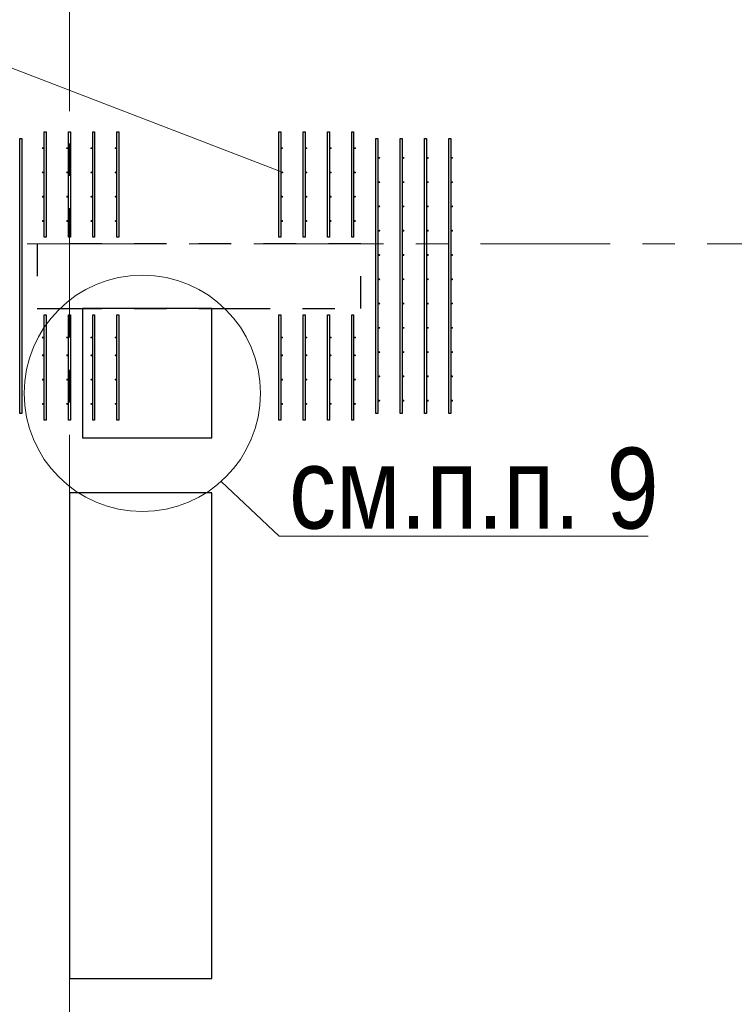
# Model space of a CAD drawing. Header units: metres. Extents: x -38 to 93, y -15 to 21.
# Tile 6 of 193: x 4.35 to 6.55, y 5.05 to 8.09. Entities that reach past the tile are written whole.
import ezdxf

# ---------------------------------------------------------------- set-up
doc = ezdxf.new("R2010")
doc.units = ezdxf.units.M
for name, pattern in [('______11', [0.5, 0.4, -0.05, 0, -0.05]), ('______2', [0.0405, 0.03, -0.0105]), ('______5', [1.1, 0.8, -0.1, 0.1, -0.1])]:
    doc.linetypes.add(name, pattern=pattern)
for name, color, linetype, lineweight in [('XR$2$Осевая линия (1)', 7, '______5', 13), ('XR$4$Арматурный каркас 01', 4, 'Continuous', 35), ('XR$4$Общий слой (1)_1', 7, 'Continuous', 13), ('XR$4$Перекрытие (1)', 7, 'Continuous', 35), ('XR$4$Текст_ общее_1', 7, 'Continuous', 13), ('XR$4$Фундамент (1)_1', 7, 'Continuous', 35)]:
    doc.layers.add(name, color=color, linetype=linetype, lineweight=lineweight)
doc.layers.add('XR$6$Стена_ бетон несущ.', color=7, linetype='Continuous', lineweight=70, true_color=0xb4b496)
doc.styles.add('ARIAL', font='arial.ttf')

msp = doc.modelspace()

# ---------------------------------------------------------------- hatches: boundary and pattern name
at = {"layer": 'XR$4$Арматурный каркас 01', "linetype": 'Continuous', "lineweight": 50, "transparency": 33554687}
for points in [[(4.421, 7.6952), (4.4208, 7.6964), (4.4201, 7.6974), (4.4191, 7.698), (4.418, 7.6982), (4.4169, 7.698), (4.4159, 7.6974), (4.4152, 7.6964), (4.415, 7.6952), (4.4152, 7.6941), (4.4159, 7.6931), (4.4169, 7.6925), (4.418, 7.6922), (4.4191, 7.6925), (4.4201, 7.6931), (4.4208, 7.6941)], [(4.496, 7.6952), (4.4958, 7.6964), (4.4951, 7.6974), (4.4941, 7.698), (4.493, 7.6982), (4.4919, 7.698), (4.4909, 7.6974), (4.4902, 7.6964), (4.49, 7.6952), (4.4902, 7.6941), (4.4909, 7.6931), (4.4919, 7.6925), (4.493, 7.6922), (4.4941, 7.6925), (4.4951, 7.6931), (4.4958, 7.6941)], [(4.571, 7.6952), (4.5708, 7.6964), (4.5701, 7.6974), (4.5691, 7.698), (4.568, 7.6982), (4.5669, 7.698), (4.5659, 7.6974), (4.5652, 7.6964), (4.565, 7.6952), (4.5652, 7.6941), (4.5659, 7.6931), (4.5669, 7.6925), (4.568, 7.6922), (4.5691, 7.6925), (4.5701, 7.6931), (4.5708, 7.6941)], [(4.646, 7.6952), (4.6458, 7.6964), (4.6451, 7.6974), (4.6441, 7.698), (4.643, 7.6982), (4.6419, 7.698), (4.6409, 7.6974), (4.6402, 7.6964), (4.64, 7.6952), (4.6402, 7.6941), (4.6409, 7.6931), (4.6419, 7.6925), (4.643, 7.6922), (4.6441, 7.6925), (4.6451, 7.6931), (4.6458, 7.6941)], [(5.16, 7.6952), (5.1598, 7.6964), (5.1591, 7.6974), (5.1581, 7.698), (5.157, 7.6982), (5.1559, 7.698), (5.1549, 7.6974), (5.1542, 7.6964), (5.154, 7.6952), (5.1542, 7.6941), (5.1549, 7.6931), (5.1559, 7.6925), (5.157, 7.6922), (5.1581, 7.6925), (5.1591, 7.6931), (5.1598, 7.6941)], [(5.235, 7.6952), (5.2348, 7.6964), (5.2341, 7.6974), (5.2331, 7.698), (5.232, 7.6982), (5.2309, 7.698), (5.2299, 7.6974), (5.2292, 7.6964), (5.229, 7.6952), (5.2292, 7.6941), (5.2299, 7.6931), (5.2309, 7.6925), (5.232, 7.6922), (5.2331, 7.6925), (5.2341, 7.6931), (5.2348, 7.6941)], [(5.31, 7.6952), (5.3098, 7.6964), (5.3091, 7.6974), (5.3081, 7.698), (5.307, 7.6982), (5.3059, 7.698), (5.3049, 7.6974), (5.3042, 7.6964), (5.304, 7.6952), (5.3042, 7.6941), (5.3049, 7.6931), (5.3059, 7.6925), (5.307, 7.6922), (5.3081, 7.6925), (5.3091, 7.6931), (5.3098, 7.6941)], [(5.385, 7.6952), (5.3848, 7.6964), (5.3841, 7.6974), (5.3831, 7.698), (5.382, 7.6982), (5.3809, 7.698), (5.3799, 7.6974), (5.3792, 7.6964), (5.379, 7.6952), (5.3792, 7.6941), (5.3799, 7.6931), (5.3809, 7.6925), (5.382, 7.6922), (5.3831, 7.6925), (5.3841, 7.6931), (5.3848, 7.6941)], [(5.46, 7.6652), (5.4598, 7.6664), (5.4591, 7.6674), (5.4581, 7.668), (5.457, 7.6682), (5.4559, 7.668), (5.4549, 7.6674), (5.4542, 7.6664), (5.454, 7.6652), (5.4542, 7.6641), (5.4549, 7.6631), (5.4559, 7.6625), (5.457, 7.6622), (5.4581, 7.6625), (5.4591, 7.6631), (5.4598, 7.6641)], [(5.535, 7.6652), (5.5348, 7.6664), (5.5341, 7.6674), (5.5331, 7.668), (5.532, 7.6682), (5.5309, 7.668), (5.5299, 7.6674), (5.5292, 7.6664), (5.529, 7.6652), (5.5292, 7.6641), (5.5299, 7.6631), (5.5309, 7.6625), (5.532, 7.6622), (5.5331, 7.6625), (5.5341, 7.6631), (5.5348, 7.6641)], [(5.61, 7.6652), (5.6098, 7.6664), (5.6091, 7.6674), (5.6081, 7.668), (5.607, 7.6682), (5.6059, 7.668), (5.6049, 7.6674), (5.6042, 7.6664), (5.604, 7.6652), (5.6042, 7.6641), (5.6049, 7.6631), (5.6059, 7.6625), (5.607, 7.6622), (5.6081, 7.6625), (5.6091, 7.6631), (5.6098, 7.6641)], [(5.685, 7.6652), (5.6848, 7.6664), (5.6841, 7.6674), (5.6831, 7.668), (5.682, 7.6682), (5.6809, 7.668), (5.6799, 7.6674), (5.6792, 7.6664), (5.679, 7.6652), (5.6792, 7.6641), (5.6799, 7.6631), (5.6809, 7.6625), (5.682, 7.6622), (5.6831, 7.6625), (5.6841, 7.6631), (5.6848, 7.6641)], [(4.421, 7.6202), (4.4208, 7.6214), (4.4201, 7.6224), (4.4191, 7.623), (4.418, 7.6232), (4.4169, 7.623), (4.4159, 7.6224), (4.4152, 7.6214), (4.415, 7.6202), (4.4152, 7.6191), (4.4159, 7.6181), (4.4169, 7.6175), (4.418, 7.6172), (4.4191, 7.6175), (4.4201, 7.6181), (4.4208, 7.6191)], [(4.496, 7.6202), (4.4958, 7.6214), (4.4951, 7.6224), (4.4941, 7.623), (4.493, 7.6232), (4.4919, 7.623), (4.4909, 7.6224), (4.4902, 7.6214), (4.49, 7.6202), (4.4902, 7.6191), (4.4909, 7.6181), (4.4919, 7.6175), (4.493, 7.6172), (4.4941, 7.6175), (4.4951, 7.6181), (4.4958, 7.6191)], [(4.571, 7.6202), (4.5708, 7.6214), (4.5701, 7.6224), (4.5691, 7.623), (4.568, 7.6232), (4.5669, 7.623), (4.5659, 7.6224), (4.5652, 7.6214), (4.565, 7.6202), (4.5652, 7.6191), (4.5659, 7.6181), (4.5669, 7.6175), (4.568, 7.6172), (4.5691, 7.6175), (4.5701, 7.6181), (4.5708, 7.6191)], [(4.646, 7.6202), (4.6458, 7.6214), (4.6451, 7.6224), (4.6441, 7.623), (4.643, 7.6232), (4.6419, 7.623), (4.6409, 7.6224), (4.6402, 7.6214), (4.64, 7.6202), (4.6402, 7.6191), (4.6409, 7.6181), (4.6419, 7.6175), (4.643, 7.6172), (4.6441, 7.6175), (4.6451, 7.6181), (4.6458, 7.6191)], [(5.16, 7.6202), (5.1598, 7.6214), (5.1591, 7.6224), (5.1581, 7.623), (5.157, 7.6232), (5.1559, 7.623), (5.1549, 7.6224), (5.1542, 7.6214), (5.154, 7.6202), (5.1542, 7.6191), (5.1549, 7.6181), (5.1559, 7.6175), (5.157, 7.6172), (5.1581, 7.6175), (5.1591, 7.6181), (5.1598, 7.6191)], [(5.235, 7.6202), (5.2348, 7.6214), (5.2341, 7.6224), (5.2331, 7.623), (5.232, 7.6232), (5.2309, 7.623), (5.2299, 7.6224), (5.2292, 7.6214), (5.229, 7.6202), (5.2292, 7.6191), (5.2299, 7.6181), (5.2309, 7.6175), (5.232, 7.6172), (5.2331, 7.6175), (5.2341, 7.6181), (5.2348, 7.6191)], [(5.31, 7.6202), (5.3098, 7.6214), (5.3091, 7.6224), (5.3081, 7.623), (5.307, 7.6232), (5.3059, 7.623), (5.3049, 7.6224), (5.3042, 7.6214), (5.304, 7.6202), (5.3042, 7.6191), (5.3049, 7.6181), (5.3059, 7.6175), (5.307, 7.6172), (5.3081, 7.6175), (5.3091, 7.6181), (5.3098, 7.6191)], [(5.385, 7.6202), (5.3848, 7.6214), (5.3841, 7.6224), (5.3831, 7.623), (5.382, 7.6232), (5.3809, 7.623), (5.3799, 7.6224), (5.3792, 7.6214), (5.379, 7.6202), (5.3792, 7.6191), (5.3799, 7.6181), (5.3809, 7.6175), (5.382, 7.6172), (5.3831, 7.6175), (5.3841, 7.6181), (5.3848, 7.6191)], [(5.46, 7.5902), (5.4598, 7.5914), (5.4591, 7.5924), (5.4581, 7.593), (5.457, 7.5932), (5.4559, 7.593), (5.4549, 7.5924), (5.4542, 7.5914), (5.454, 7.5902), (5.4542, 7.5891), (5.4549, 7.5881), (5.4559, 7.5875), (5.457, 7.5872), (5.4581, 7.5875), (5.4591, 7.5881), (5.4598, 7.5891)], [(5.535, 7.5902), (5.5348, 7.5914), (5.5341, 7.5924), (5.5331, 7.593), (5.532, 7.5932), (5.5309, 7.593), (5.5299, 7.5924), (5.5292, 7.5914), (5.529, 7.5902), (5.5292, 7.5891), (5.5299, 7.5881), (5.5309, 7.5875), (5.532, 7.5872), (5.5331, 7.5875), (5.5341, 7.5881), (5.5348, 7.5891)], [(5.61, 7.5902), (5.6098, 7.5914), (5.6091, 7.5924), (5.6081, 7.593), (5.607, 7.5932), (5.6059, 7.593), (5.6049, 7.5924), (5.6042, 7.5914), (5.604, 7.5902), (5.6042, 7.5891), (5.6049, 7.5881), (5.6059, 7.5875), (5.607, 7.5872), (5.6081, 7.5875), (5.6091, 7.5881), (5.6098, 7.5891)], [(5.685, 7.5902), (5.6848, 7.5914), (5.6841, 7.5924), (5.6831, 7.593), (5.682, 7.5932), (5.6809, 7.593), (5.6799, 7.5924), (5.6792, 7.5914), (5.679, 7.5902), (5.6792, 7.5891), (5.6799, 7.5881), (5.6809, 7.5875), (5.682, 7.5872), (5.6831, 7.5875), (5.6841, 7.5881), (5.6848, 7.5891)], [(4.421, 7.5452), (4.4208, 7.5464), (4.4201, 7.5474), (4.4191, 7.548), (4.418, 7.5482), (4.4169, 7.548), (4.4159, 7.5474), (4.4152, 7.5464), (4.415, 7.5452), (4.4152, 7.5441), (4.4159, 7.5431), (4.4169, 7.5425), (4.418, 7.5422), (4.4191, 7.5425), (4.4201, 7.5431), (4.4208, 7.5441)], [(4.496, 7.5452), (4.4958, 7.5464), (4.4951, 7.5474), (4.4941, 7.548), (4.493, 7.5482), (4.4919, 7.548), (4.4909, 7.5474), (4.4902, 7.5464), (4.49, 7.5452), (4.4902, 7.5441), (4.4909, 7.5431), (4.4919, 7.5425), (4.493, 7.5422), (4.4941, 7.5425), (4.4951, 7.5431), (4.4958, 7.5441)], [(4.571, 7.5452), (4.5708, 7.5464), (4.5701, 7.5474), (4.5691, 7.548), (4.568, 7.5482), (4.5669, 7.548), (4.5659, 7.5474), (4.5652, 7.5464), (4.565, 7.5452), (4.5652, 7.5441), (4.5659, 7.5431), (4.5669, 7.5425), (4.568, 7.5422), (4.5691, 7.5425), (4.5701, 7.5431), (4.5708, 7.5441)], [(4.646, 7.5452), (4.6458, 7.5464), (4.6451, 7.5474), (4.6441, 7.548), (4.643, 7.5482), (4.6419, 7.548), (4.6409, 7.5474), (4.6402, 7.5464), (4.64, 7.5452), (4.6402, 7.5441), (4.6409, 7.5431), (4.6419, 7.5425), (4.643, 7.5422), (4.6441, 7.5425), (4.6451, 7.5431), (4.6458, 7.5441)], [(5.16, 7.5452), (5.1598, 7.5464), (5.1591, 7.5474), (5.1581, 7.548), (5.157, 7.5482), (5.1559, 7.548), (5.1549, 7.5474), (5.1542, 7.5464), (5.154, 7.5452), (5.1542, 7.5441), (5.1549, 7.5431), (5.1559, 7.5425), (5.157, 7.5422), (5.1581, 7.5425), (5.1591, 7.5431), (5.1598, 7.5441)], [(5.235, 7.5452), (5.2348, 7.5464), (5.2341, 7.5474), (5.2331, 7.548), (5.232, 7.5482), (5.2309, 7.548), (5.2299, 7.5474), (5.2292, 7.5464), (5.229, 7.5452), (5.2292, 7.5441), (5.2299, 7.5431), (5.2309, 7.5425), (5.232, 7.5422), (5.2331, 7.5425), (5.2341, 7.5431), (5.2348, 7.5441)], [(5.31, 7.5452), (5.3098, 7.5464), (5.3091, 7.5474), (5.3081, 7.548), (5.307, 7.5482), (5.3059, 7.548), (5.3049, 7.5474), (5.3042, 7.5464), (5.304, 7.5452), (5.3042, 7.5441), (5.3049, 7.5431), (5.3059, 7.5425), (5.307, 7.5422), (5.3081, 7.5425), (5.3091, 7.5431), (5.3098, 7.5441)], [(5.385, 7.5452), (5.3848, 7.5464), (5.3841, 7.5474), (5.3831, 7.548), (5.382, 7.5482), (5.3809, 7.548), (5.3799, 7.5474), (5.3792, 7.5464), (5.379, 7.5452), (5.3792, 7.5441), (5.3799, 7.5431), (5.3809, 7.5425), (5.382, 7.5422), (5.3831, 7.5425), (5.3841, 7.5431), (5.3848, 7.5441)], [(5.46, 7.5152), (5.4598, 7.5164), (5.4591, 7.5174), (5.4581, 7.518), (5.457, 7.5182), (5.4559, 7.518), (5.4549, 7.5174), (5.4542, 7.5164), (5.454, 7.5152), (5.4542, 7.5141), (5.4549, 7.5131), (5.4559, 7.5125), (5.457, 7.5122), (5.4581, 7.5125), (5.4591, 7.5131), (5.4598, 7.5141)], [(5.535, 7.5152), (5.5348, 7.5164), (5.5341, 7.5174), (5.5331, 7.518), (5.532, 7.5182), (5.5309, 7.518), (5.5299, 7.5174), (5.5292, 7.5164), (5.529, 7.5152), (5.5292, 7.5141), (5.5299, 7.5131), (5.5309, 7.5125), (5.532, 7.5122), (5.5331, 7.5125), (5.5341, 7.5131), (5.5348, 7.5141)], [(5.61, 7.5152), (5.6098, 7.5164), (5.6091, 7.5174), (5.6081, 7.518), (5.607, 7.5182), (5.6059, 7.518), (5.6049, 7.5174), (5.6042, 7.5164), (5.604, 7.5152), (5.6042, 7.5141), (5.6049, 7.5131), (5.6059, 7.5125), (5.607, 7.5122), (5.6081, 7.5125), (5.6091, 7.5131), (5.6098, 7.5141)], [(5.685, 7.5152), (5.6848, 7.5164), (5.6841, 7.5174), (5.6831, 7.518), (5.682, 7.5182), (5.6809, 7.518), (5.6799, 7.5174), (5.6792, 7.5164), (5.679, 7.5152), (5.6792, 7.5141), (5.6799, 7.5131), (5.6809, 7.5125), (5.682, 7.5122), (5.6831, 7.5125), (5.6841, 7.5131), (5.6848, 7.5141)], [(4.421, 7.4702), (4.4208, 7.4714), (4.4201, 7.4724), (4.4191, 7.473), (4.418, 7.4732), (4.4169, 7.473), (4.4159, 7.4724), (4.4152, 7.4714), (4.415, 7.4702), (4.4152, 7.4691), (4.4159, 7.4681), (4.4169, 7.4675), (4.418, 7.4672), (4.4191, 7.4675), (4.4201, 7.4681), (4.4208, 7.4691)], [(4.496, 7.4702), (4.4958, 7.4714), (4.4951, 7.4724), (4.4941, 7.473), (4.493, 7.4732), (4.4919, 7.473), (4.4909, 7.4724), (4.4902, 7.4714), (4.49, 7.4702), (4.4902, 7.4691), (4.4909, 7.4681), (4.4919, 7.4675), (4.493, 7.4672), (4.4941, 7.4675), (4.4951, 7.4681), (4.4958, 7.4691)], [(4.571, 7.4702), (4.5708, 7.4714), (4.5701, 7.4724), (4.5691, 7.473), (4.568, 7.4732), (4.5669, 7.473), (4.5659, 7.4724), (4.5652, 7.4714), (4.565, 7.4702), (4.5652, 7.4691), (4.5659, 7.4681), (4.5669, 7.4675), (4.568, 7.4672), (4.5691, 7.4675), (4.5701, 7.4681), (4.5708, 7.4691)], [(4.646, 7.4702), (4.6458, 7.4714), (4.6451, 7.4724), (4.6441, 7.473), (4.643, 7.4732), (4.6419, 7.473), (4.6409, 7.4724), (4.6402, 7.4714), (4.64, 7.4702), (4.6402, 7.4691), (4.6409, 7.4681), (4.6419, 7.4675), (4.643, 7.4672), (4.6441, 7.4675), (4.6451, 7.4681), (4.6458, 7.4691)], [(5.16, 7.4702), (5.1598, 7.4714), (5.1591, 7.4724), (5.1581, 7.473), (5.157, 7.4732), (5.1559, 7.473), (5.1549, 7.4724), (5.1542, 7.4714), (5.154, 7.4702), (5.1542, 7.4691), (5.1549, 7.4681), (5.1559, 7.4675), (5.157, 7.4672), (5.1581, 7.4675), (5.1591, 7.4681), (5.1598, 7.4691)], [(5.235, 7.4702), (5.2348, 7.4714), (5.2341, 7.4724), (5.2331, 7.473), (5.232, 7.4732), (5.2309, 7.473), (5.2299, 7.4724), (5.2292, 7.4714), (5.229, 7.4702), (5.2292, 7.4691), (5.2299, 7.4681), (5.2309, 7.4675), (5.232, 7.4672), (5.2331, 7.4675), (5.2341, 7.4681), (5.2348, 7.4691)], [(5.31, 7.4702), (5.3098, 7.4714), (5.3091, 7.4724), (5.3081, 7.473), (5.307, 7.4732), (5.3059, 7.473), (5.3049, 7.4724), (5.3042, 7.4714), (5.304, 7.4702), (5.3042, 7.4691), (5.3049, 7.4681), (5.3059, 7.4675), (5.307, 7.4672), (5.3081, 7.4675), (5.3091, 7.4681), (5.3098, 7.4691)], [(5.385, 7.4702), (5.3848, 7.4714), (5.3841, 7.4724), (5.3831, 7.473), (5.382, 7.4732), (5.3809, 7.473), (5.3799, 7.4724), (5.3792, 7.4714), (5.379, 7.4702), (5.3792, 7.4691), (5.3799, 7.4681), (5.3809, 7.4675), (5.382, 7.4672), (5.3831, 7.4675), (5.3841, 7.4681), (5.3848, 7.4691)], [(5.46, 7.4402), (5.4598, 7.4414), (5.4591, 7.4424), (5.4581, 7.443), (5.457, 7.4432), (5.4559, 7.443), (5.4549, 7.4424), (5.4542, 7.4414), (5.454, 7.4402), (5.4542, 7.4391), (5.4549, 7.4381), (5.4559, 7.4375), (5.457, 7.4372), (5.4581, 7.4375), (5.4591, 7.4381), (5.4598, 7.4391)], [(5.535, 7.4402), (5.5348, 7.4414), (5.5341, 7.4424), (5.5331, 7.443), (5.532, 7.4432), (5.5309, 7.443), (5.5299, 7.4424), (5.5292, 7.4414), (5.529, 7.4402), (5.5292, 7.4391), (5.5299, 7.4381), (5.5309, 7.4375), (5.532, 7.4372), (5.5331, 7.4375), (5.5341, 7.4381), (5.5348, 7.4391)], [(5.61, 7.4402), (5.6098, 7.4414), (5.6091, 7.4424), (5.6081, 7.443), (5.607, 7.4432), (5.6059, 7.443), (5.6049, 7.4424), (5.6042, 7.4414), (5.604, 7.4402), (5.6042, 7.4391), (5.6049, 7.4381), (5.6059, 7.4375), (5.607, 7.4372), (5.6081, 7.4375), (5.6091, 7.4381), (5.6098, 7.4391)], [(5.685, 7.4402), (5.6848, 7.4414), (5.6841, 7.4424), (5.6831, 7.443), (5.682, 7.4432), (5.6809, 7.443), (5.6799, 7.4424), (5.6792, 7.4414), (5.679, 7.4402), (5.6792, 7.4391), (5.6799, 7.4381), (5.6809, 7.4375), (5.682, 7.4372), (5.6831, 7.4375), (5.6841, 7.4381), (5.6848, 7.4391)], [(5.46, 7.3652), (5.4598, 7.3664), (5.4591, 7.3674), (5.4581, 7.368), (5.457, 7.3682), (5.4559, 7.368), (5.4549, 7.3674), (5.4542, 7.3664), (5.454, 7.3652), (5.4542, 7.3641), (5.4549, 7.3631), (5.4559, 7.3625), (5.457, 7.3622), (5.4581, 7.3625), (5.4591, 7.3631), (5.4598, 7.3641)], [(5.535, 7.3652), (5.5348, 7.3664), (5.5341, 7.3674), (5.5331, 7.368), (5.532, 7.3682), (5.5309, 7.368), (5.5299, 7.3674), (5.5292, 7.3664), (5.529, 7.3652), (5.5292, 7.3641), (5.5299, 7.3631), (5.5309, 7.3625), (5.532, 7.3622), (5.5331, 7.3625), (5.5341, 7.3631), (5.5348, 7.3641)], [(5.61, 7.3652), (5.6098, 7.3664), (5.6091, 7.3674), (5.6081, 7.368), (5.607, 7.3682), (5.6059, 7.368), (5.6049, 7.3674), (5.6042, 7.3664), (5.604, 7.3652), (5.6042, 7.3641), (5.6049, 7.3631), (5.6059, 7.3625), (5.607, 7.3622), (5.6081, 7.3625), (5.6091, 7.3631), (5.6098, 7.3641)], [(5.685, 7.3652), (5.6848, 7.3664), (5.6841, 7.3674), (5.6831, 7.368), (5.682, 7.3682), (5.6809, 7.368), (5.6799, 7.3674), (5.6792, 7.3664), (5.679, 7.3652), (5.6792, 7.3641), (5.6799, 7.3631), (5.6809, 7.3625), (5.682, 7.3622), (5.6831, 7.3625), (5.6841, 7.3631), (5.6848, 7.3641)], [(5.46, 7.2902), (5.4598, 7.2914), (5.4591, 7.2924), (5.4581, 7.293), (5.457, 7.2932), (5.4559, 7.293), (5.4549, 7.2924), (5.4542, 7.2914), (5.454, 7.2902), (5.4542, 7.2891), (5.4549, 7.2881), (5.4559, 7.2875), (5.457, 7.2872), (5.4581, 7.2875), (5.4591, 7.2881), (5.4598, 7.2891)], [(5.535, 7.2902), (5.5348, 7.2914), (5.5341, 7.2924), (5.5331, 7.293), (5.532, 7.2932), (5.5309, 7.293), (5.5299, 7.2924), (5.5292, 7.2914), (5.529, 7.2902), (5.5292, 7.2891), (5.5299, 7.2881), (5.5309, 7.2875), (5.532, 7.2872), (5.5331, 7.2875), (5.5341, 7.2881), (5.5348, 7.2891)], [(5.61, 7.2902), (5.6098, 7.2914), (5.6091, 7.2924), (5.6081, 7.293), (5.607, 7.2932), (5.6059, 7.293), (5.6049, 7.2924), (5.6042, 7.2914), (5.604, 7.2902), (5.6042, 7.2891), (5.6049, 7.2881), (5.6059, 7.2875), (5.607, 7.2872), (5.6081, 7.2875), (5.6091, 7.2881), (5.6098, 7.2891)], [(5.685, 7.2902), (5.6848, 7.2914), (5.6841, 7.2924), (5.6831, 7.293), (5.682, 7.2932), (5.6809, 7.293), (5.6799, 7.2924), (5.6792, 7.2914), (5.679, 7.2902), (5.6792, 7.2891), (5.6799, 7.2881), (5.6809, 7.2875), (5.682, 7.2872), (5.6831, 7.2875), (5.6841, 7.2881), (5.6848, 7.2891)], [(5.46, 7.2152), (5.4598, 7.2164), (5.4591, 7.2174), (5.4581, 7.218), (5.457, 7.2182), (5.4559, 7.218), (5.4549, 7.2174), (5.4542, 7.2164), (5.454, 7.2152), (5.4542, 7.2141), (5.4549, 7.2131), (5.4559, 7.2125), (5.457, 7.2122), (5.4581, 7.2125), (5.4591, 7.2131), (5.4598, 7.2141)], [(5.535, 7.2152), (5.5348, 7.2164), (5.5341, 7.2174), (5.5331, 7.218), (5.532, 7.2182), (5.5309, 7.218), (5.5299, 7.2174), (5.5292, 7.2164), (5.529, 7.2152), (5.5292, 7.2141), (5.5299, 7.2131), (5.5309, 7.2125), (5.532, 7.2122), (5.5331, 7.2125), (5.5341, 7.2131), (5.5348, 7.2141)], [(5.61, 7.2152), (5.6098, 7.2164), (5.6091, 7.2174), (5.6081, 7.218), (5.607, 7.2182), (5.6059, 7.218), (5.6049, 7.2174), (5.6042, 7.2164), (5.604, 7.2152), (5.6042, 7.2141), (5.6049, 7.2131), (5.6059, 7.2125), (5.607, 7.2122), (5.6081, 7.2125), (5.6091, 7.2131), (5.6098, 7.2141)], [(5.685, 7.2152), (5.6848, 7.2164), (5.6841, 7.2174), (5.6831, 7.218), (5.682, 7.2182), (5.6809, 7.218), (5.6799, 7.2174), (5.6792, 7.2164), (5.679, 7.2152), (5.6792, 7.2141), (5.6799, 7.2131), (5.6809, 7.2125), (5.682, 7.2122), (5.6831, 7.2125), (5.6841, 7.2131), (5.6848, 7.2141)], [(5.46, 7.1402), (5.4598, 7.1414), (5.4591, 7.1424), (5.4581, 7.143), (5.457, 7.1432), (5.4559, 7.143), (5.4549, 7.1424), (5.4542, 7.1414), (5.454, 7.1402), (5.4542, 7.1391), (5.4549, 7.1381), (5.4559, 7.1375), (5.457, 7.1372), (5.4581, 7.1375), (5.4591, 7.1381), (5.4598, 7.1391)], [(5.535, 7.1402), (5.5348, 7.1414), (5.5341, 7.1424), (5.5331, 7.143), (5.532, 7.1432), (5.5309, 7.143), (5.5299, 7.1424), (5.5292, 7.1414), (5.529, 7.1402), (5.5292, 7.1391), (5.5299, 7.1381), (5.5309, 7.1375), (5.532, 7.1372), (5.5331, 7.1375), (5.5341, 7.1381), (5.5348, 7.1391)], [(5.61, 7.1402), (5.6098, 7.1414), (5.6091, 7.1424), (5.6081, 7.143), (5.607, 7.1432), (5.6059, 7.143), (5.6049, 7.1424), (5.6042, 7.1414), (5.604, 7.1402), (5.6042, 7.1391), (5.6049, 7.1381), (5.6059, 7.1375), (5.607, 7.1372), (5.6081, 7.1375), (5.6091, 7.1381), (5.6098, 7.1391)], [(5.685, 7.1402), (5.6848, 7.1414), (5.6841, 7.1424), (5.6831, 7.143), (5.682, 7.1432), (5.6809, 7.143), (5.6799, 7.1424), (5.6792, 7.1414), (5.679, 7.1402), (5.6792, 7.1391), (5.6799, 7.1381), (5.6809, 7.1375), (5.682, 7.1372), (5.6831, 7.1375), (5.6841, 7.1381), (5.6848, 7.1391)], [(4.421, 7.1102), (4.4208, 7.1114), (4.4201, 7.1124), (4.4191, 7.113), (4.418, 7.1132), (4.4169, 7.113), (4.4159, 7.1124), (4.4152, 7.1114), (4.415, 7.1102), (4.4152, 7.1091), (4.4159, 7.1081), (4.4169, 7.1075), (4.418, 7.1072), (4.4191, 7.1075), (4.4201, 7.1081), (4.4208, 7.1091)], [(4.496, 7.1102), (4.4958, 7.1114), (4.4951, 7.1124), (4.4941, 7.113), (4.493, 7.1132), (4.4919, 7.113), (4.4909, 7.1124), (4.4902, 7.1114), (4.49, 7.1102), (4.4902, 7.1091), (4.4909, 7.1081), (4.4919, 7.1075), (4.493, 7.1072), (4.4941, 7.1075), (4.4951, 7.1081), (4.4958, 7.1091)], [(4.571, 7.1102), (4.5708, 7.1114), (4.5701, 7.1124), (4.5691, 7.113), (4.568, 7.1132), (4.5669, 7.113), (4.5659, 7.1124), (4.5652, 7.1114), (4.565, 7.1102), (4.5652, 7.1091), (4.5659, 7.1081), (4.5669, 7.1075), (4.568, 7.1072), (4.5691, 7.1075), (4.5701, 7.1081), (4.5708, 7.1091)], [(4.646, 7.1102), (4.6458, 7.1114), (4.6451, 7.1124), (4.6441, 7.113), (4.643, 7.1132), (4.6419, 7.113), (4.6409, 7.1124), (4.6402, 7.1114), (4.64, 7.1102), (4.6402, 7.1091), (4.6409, 7.1081), (4.6419, 7.1075), (4.643, 7.1072), (4.6441, 7.1075), (4.6451, 7.1081), (4.6458, 7.1091)], [(5.16, 7.1102), (5.1598, 7.1114), (5.1591, 7.1124), (5.1581, 7.113), (5.157, 7.1132), (5.1559, 7.113), (5.1549, 7.1124), (5.1542, 7.1114), (5.154, 7.1102), (5.1542, 7.1091), (5.1549, 7.1081), (5.1559, 7.1075), (5.157, 7.1072), (5.1581, 7.1075), (5.1591, 7.1081), (5.1598, 7.1091)], [(5.235, 7.1102), (5.2348, 7.1114), (5.2341, 7.1124), (5.2331, 7.113), (5.232, 7.1132), (5.2309, 7.113), (5.2299, 7.1124), (5.2292, 7.1114), (5.229, 7.1102), (5.2292, 7.1091), (5.2299, 7.1081), (5.2309, 7.1075), (5.232, 7.1072), (5.2331, 7.1075), (5.2341, 7.1081), (5.2348, 7.1091)], [(5.31, 7.1102), (5.3098, 7.1114), (5.3091, 7.1124), (5.3081, 7.113), (5.307, 7.1132), (5.3059, 7.113), (5.3049, 7.1124), (5.3042, 7.1114), (5.304, 7.1102), (5.3042, 7.1091), (5.3049, 7.1081), (5.3059, 7.1075), (5.307, 7.1072), (5.3081, 7.1075), (5.3091, 7.1081), (5.3098, 7.1091)], [(5.385, 7.1102), (5.3848, 7.1114), (5.3841, 7.1124), (5.3831, 7.113), (5.382, 7.1132), (5.3809, 7.113), (5.3799, 7.1124), (5.3792, 7.1114), (5.379, 7.1102), (5.3792, 7.1091), (5.3799, 7.1081), (5.3809, 7.1075), (5.382, 7.1072), (5.3831, 7.1075), (5.3841, 7.1081), (5.3848, 7.1091)], [(4.421, 7.0552), (4.4208, 7.0564), (4.4201, 7.0574), (4.4191, 7.058), (4.418, 7.0582), (4.4169, 7.058), (4.4159, 7.0574), (4.4152, 7.0564), (4.415, 7.0552), (4.4152, 7.0541), (4.4159, 7.0531), (4.4169, 7.0525), (4.418, 7.0522), (4.4191, 7.0525), (4.4201, 7.0531), (4.4208, 7.0541)], [(4.496, 7.0552), (4.4958, 7.0564), (4.4951, 7.0574), (4.4941, 7.058), (4.493, 7.0582), (4.4919, 7.058), (4.4909, 7.0574), (4.4902, 7.0564), (4.49, 7.0552), (4.4902, 7.0541), (4.4909, 7.0531), (4.4919, 7.0525), (4.493, 7.0522), (4.4941, 7.0525), (4.4951, 7.0531), (4.4958, 7.0541)], [(4.571, 7.0552), (4.5708, 7.0564), (4.5701, 7.0574), (4.5691, 7.058), (4.568, 7.0582), (4.5669, 7.058), (4.5659, 7.0574), (4.5652, 7.0564), (4.565, 7.0552), (4.5652, 7.0541), (4.5659, 7.0531), (4.5669, 7.0525), (4.568, 7.0522), (4.5691, 7.0525), (4.5701, 7.0531), (4.5708, 7.0541)], [(4.646, 7.0552), (4.6458, 7.0564), (4.6451, 7.0574), (4.6441, 7.058), (4.643, 7.0582), (4.6419, 7.058), (4.6409, 7.0574), (4.6402, 7.0564), (4.64, 7.0552), (4.6402, 7.0541), (4.6409, 7.0531), (4.6419, 7.0525), (4.643, 7.0522), (4.6441, 7.0525), (4.6451, 7.0531), (4.6458, 7.0541)], [(5.16, 7.0552), (5.1598, 7.0564), (5.1591, 7.0574), (5.1581, 7.058), (5.157, 7.0582), (5.1559, 7.058), (5.1549, 7.0574), (5.1542, 7.0564), (5.154, 7.0552), (5.1542, 7.0541), (5.1549, 7.0531), (5.1559, 7.0525), (5.157, 7.0522), (5.1581, 7.0525), (5.1591, 7.0531), (5.1598, 7.0541)], [(5.235, 7.0552), (5.2348, 7.0564), (5.2341, 7.0574), (5.2331, 7.058), (5.232, 7.0582), (5.2309, 7.058), (5.2299, 7.0574), (5.2292, 7.0564), (5.229, 7.0552), (5.2292, 7.0541), (5.2299, 7.0531), (5.2309, 7.0525), (5.232, 7.0522), (5.2331, 7.0525), (5.2341, 7.0531), (5.2348, 7.0541)], [(5.31, 7.0552), (5.3098, 7.0564), (5.3091, 7.0574), (5.3081, 7.058), (5.307, 7.0582), (5.3059, 7.058), (5.3049, 7.0574), (5.3042, 7.0564), (5.304, 7.0552), (5.3042, 7.0541), (5.3049, 7.0531), (5.3059, 7.0525), (5.307, 7.0522), (5.3081, 7.0525), (5.3091, 7.0531), (5.3098, 7.0541)], [(5.385, 7.0552), (5.3848, 7.0564), (5.3841, 7.0574), (5.3831, 7.058), (5.382, 7.0582), (5.3809, 7.058), (5.3799, 7.0574), (5.3792, 7.0564), (5.379, 7.0552), (5.3792, 7.0541), (5.3799, 7.0531), (5.3809, 7.0525), (5.382, 7.0522), (5.3831, 7.0525), (5.3841, 7.0531), (5.3848, 7.0541)], [(5.46, 7.0652), (5.4598, 7.0664), (5.4591, 7.0674), (5.4581, 7.068), (5.457, 7.0682), (5.4559, 7.068), (5.4549, 7.0674), (5.4542, 7.0664), (5.454, 7.0652), (5.4542, 7.0641), (5.4549, 7.0631), (5.4559, 7.0625), (5.457, 7.0622), (5.4581, 7.0625), (5.4591, 7.0631), (5.4598, 7.0641)], [(5.535, 7.0652), (5.5348, 7.0664), (5.5341, 7.0674), (5.5331, 7.068), (5.532, 7.0682), (5.5309, 7.068), (5.5299, 7.0674), (5.5292, 7.0664), (5.529, 7.0652), (5.5292, 7.0641), (5.5299, 7.0631), (5.5309, 7.0625), (5.532, 7.0622), (5.5331, 7.0625), (5.5341, 7.0631), (5.5348, 7.0641)], [(5.61, 7.0652), (5.6098, 7.0664), (5.6091, 7.0674), (5.6081, 7.068), (5.607, 7.0682), (5.6059, 7.068), (5.6049, 7.0674), (5.6042, 7.0664), (5.604, 7.0652), (5.6042, 7.0641), (5.6049, 7.0631), (5.6059, 7.0625), (5.607, 7.0622), (5.6081, 7.0625), (5.6091, 7.0631), (5.6098, 7.0641)], [(5.685, 7.0652), (5.6848, 7.0664), (5.6841, 7.0674), (5.6831, 7.068), (5.682, 7.0682), (5.6809, 7.068), (5.6799, 7.0674), (5.6792, 7.0664), (5.679, 7.0652), (5.6792, 7.0641), (5.6799, 7.0631), (5.6809, 7.0625), (5.682, 7.0622), (5.6831, 7.0625), (5.6841, 7.0631), (5.6848, 7.0641)], [(4.421, 6.9802), (4.4208, 6.9814), (4.4201, 6.9824), (4.4191, 6.983), (4.418, 6.9832), (4.4169, 6.983), (4.4159, 6.9824), (4.4152, 6.9814), (4.415, 6.9802), (4.4152, 6.9791), (4.4159, 6.9781), (4.4169, 6.9775), (4.418, 6.9772), (4.4191, 6.9775), (4.4201, 6.9781), (4.4208, 6.9791)], [(4.496, 6.9802), (4.4958, 6.9814), (4.4951, 6.9824), (4.4941, 6.983), (4.493, 6.9832), (4.4919, 6.983), (4.4909, 6.9824), (4.4902, 6.9814), (4.49, 6.9802), (4.4902, 6.9791), (4.4909, 6.9781), (4.4919, 6.9775), (4.493, 6.9772), (4.4941, 6.9775), (4.4951, 6.9781), (4.4958, 6.9791)], [(4.571, 6.9802), (4.5708, 6.9814), (4.5701, 6.9824), (4.5691, 6.983), (4.568, 6.9832), (4.5669, 6.983), (4.5659, 6.9824), (4.5652, 6.9814), (4.565, 6.9802), (4.5652, 6.9791), (4.5659, 6.9781), (4.5669, 6.9775), (4.568, 6.9772), (4.5691, 6.9775), (4.5701, 6.9781), (4.5708, 6.9791)], [(4.646, 6.9802), (4.6458, 6.9814), (4.6451, 6.9824), (4.6441, 6.983), (4.643, 6.9832), (4.6419, 6.983), (4.6409, 6.9824), (4.6402, 6.9814), (4.64, 6.9802), (4.6402, 6.9791), (4.6409, 6.9781), (4.6419, 6.9775), (4.643, 6.9772), (4.6441, 6.9775), (4.6451, 6.9781), (4.6458, 6.9791)], [(5.16, 6.9802), (5.1598, 6.9814), (5.1591, 6.9824), (5.1581, 6.983), (5.157, 6.9832), (5.1559, 6.983), (5.1549, 6.9824), (5.1542, 6.9814), (5.154, 6.9802), (5.1542, 6.9791), (5.1549, 6.9781), (5.1559, 6.9775), (5.157, 6.9772), (5.1581, 6.9775), (5.1591, 6.9781), (5.1598, 6.9791)], [(5.235, 6.9802), (5.2348, 6.9814), (5.2341, 6.9824), (5.2331, 6.983), (5.232, 6.9832), (5.2309, 6.983), (5.2299, 6.9824), (5.2292, 6.9814), (5.229, 6.9802), (5.2292, 6.9791), (5.2299, 6.9781), (5.2309, 6.9775), (5.232, 6.9772), (5.2331, 6.9775), (5.2341, 6.9781), (5.2348, 6.9791)], [(5.31, 6.9802), (5.3098, 6.9814), (5.3091, 6.9824), (5.3081, 6.983), (5.307, 6.9832), (5.3059, 6.983), (5.3049, 6.9824), (5.3042, 6.9814), (5.304, 6.9802), (5.3042, 6.9791), (5.3049, 6.9781), (5.3059, 6.9775), (5.307, 6.9772), (5.3081, 6.9775), (5.3091, 6.9781), (5.3098, 6.9791)], [(5.385, 6.9802), (5.3848, 6.9814), (5.3841, 6.9824), (5.3831, 6.983), (5.382, 6.9832), (5.3809, 6.983), (5.3799, 6.9824), (5.3792, 6.9814), (5.379, 6.9802), (5.3792, 6.9791), (5.3799, 6.9781), (5.3809, 6.9775), (5.382, 6.9772), (5.3831, 6.9775), (5.3841, 6.9781), (5.3848, 6.9791)], [(5.46, 6.9902), (5.4598, 6.9914), (5.4591, 6.9924), (5.4581, 6.993), (5.457, 6.9932), (5.4559, 6.993), (5.4549, 6.9924), (5.4542, 6.9914), (5.454, 6.9902), (5.4542, 6.9891), (5.4549, 6.9881), (5.4559, 6.9875), (5.457, 6.9872), (5.4581, 6.9875), (5.4591, 6.9881), (5.4598, 6.9891)], [(5.535, 6.9902), (5.5348, 6.9914), (5.5341, 6.9924), (5.5331, 6.993), (5.532, 6.9932), (5.5309, 6.993), (5.5299, 6.9924), (5.5292, 6.9914), (5.529, 6.9902), (5.5292, 6.9891), (5.5299, 6.9881), (5.5309, 6.9875), (5.532, 6.9872), (5.5331, 6.9875), (5.5341, 6.9881), (5.5348, 6.9891)], [(5.61, 6.9902), (5.6098, 6.9914), (5.6091, 6.9924), (5.6081, 6.993), (5.607, 6.9932), (5.6059, 6.993), (5.6049, 6.9924), (5.6042, 6.9914), (5.604, 6.9902), (5.6042, 6.9891), (5.6049, 6.9881), (5.6059, 6.9875), (5.607, 6.9872), (5.6081, 6.9875), (5.6091, 6.9881), (5.6098, 6.9891)], [(5.685, 6.9902), (5.6848, 6.9914), (5.6841, 6.9924), (5.6831, 6.993), (5.682, 6.9932), (5.6809, 6.993), (5.6799, 6.9924), (5.6792, 6.9914), (5.679, 6.9902), (5.6792, 6.9891), (5.6799, 6.9881), (5.6809, 6.9875), (5.682, 6.9872), (5.6831, 6.9875), (5.6841, 6.9881), (5.6848, 6.9891)], [(4.421, 6.9052), (4.4208, 6.9064), (4.4201, 6.9074), (4.4191, 6.908), (4.418, 6.9082), (4.4169, 6.908), (4.4159, 6.9074), (4.4152, 6.9064), (4.415, 6.9052), (4.4152, 6.9041), (4.4159, 6.9031), (4.4169, 6.9025), (4.418, 6.9022), (4.4191, 6.9025), (4.4201, 6.9031), (4.4208, 6.9041)], [(4.496, 6.9052), (4.4958, 6.9064), (4.4951, 6.9074), (4.4941, 6.908), (4.493, 6.9082), (4.4919, 6.908), (4.4909, 6.9074), (4.4902, 6.9064), (4.49, 6.9052), (4.4902, 6.9041), (4.4909, 6.9031), (4.4919, 6.9025), (4.493, 6.9022), (4.4941, 6.9025), (4.4951, 6.9031), (4.4958, 6.9041)], [(4.571, 6.9052), (4.5708, 6.9064), (4.5701, 6.9074), (4.5691, 6.908), (4.568, 6.9082), (4.5669, 6.908), (4.5659, 6.9074), (4.5652, 6.9064), (4.565, 6.9052), (4.5652, 6.9041), (4.5659, 6.9031), (4.5669, 6.9025), (4.568, 6.9022), (4.5691, 6.9025), (4.5701, 6.9031), (4.5708, 6.9041)], [(4.646, 6.9052), (4.6458, 6.9064), (4.6451, 6.9074), (4.6441, 6.908), (4.643, 6.9082), (4.6419, 6.908), (4.6409, 6.9074), (4.6402, 6.9064), (4.64, 6.9052), (4.6402, 6.9041), (4.6409, 6.9031), (4.6419, 6.9025), (4.643, 6.9022), (4.6441, 6.9025), (4.6451, 6.9031), (4.6458, 6.9041)], [(5.16, 6.9052), (5.1598, 6.9064), (5.1591, 6.9074), (5.1581, 6.908), (5.157, 6.9082), (5.1559, 6.908), (5.1549, 6.9074), (5.1542, 6.9064), (5.154, 6.9052), (5.1542, 6.9041), (5.1549, 6.9031), (5.1559, 6.9025), (5.157, 6.9022), (5.1581, 6.9025), (5.1591, 6.9031), (5.1598, 6.9041)], [(5.235, 6.9052), (5.2348, 6.9064), (5.2341, 6.9074), (5.2331, 6.908), (5.232, 6.9082), (5.2309, 6.908), (5.2299, 6.9074), (5.2292, 6.9064), (5.229, 6.9052), (5.2292, 6.9041), (5.2299, 6.9031), (5.2309, 6.9025), (5.232, 6.9022), (5.2331, 6.9025), (5.2341, 6.9031), (5.2348, 6.9041)], [(5.31, 6.9052), (5.3098, 6.9064), (5.3091, 6.9074), (5.3081, 6.908), (5.307, 6.9082), (5.3059, 6.908), (5.3049, 6.9074), (5.3042, 6.9064), (5.304, 6.9052), (5.3042, 6.9041), (5.3049, 6.9031), (5.3059, 6.9025), (5.307, 6.9022), (5.3081, 6.9025), (5.3091, 6.9031), (5.3098, 6.9041)], [(5.385, 6.9052), (5.3848, 6.9064), (5.3841, 6.9074), (5.3831, 6.908), (5.382, 6.9082), (5.3809, 6.908), (5.3799, 6.9074), (5.3792, 6.9064), (5.379, 6.9052), (5.3792, 6.9041), (5.3799, 6.9031), (5.3809, 6.9025), (5.382, 6.9022), (5.3831, 6.9025), (5.3841, 6.9031), (5.3848, 6.9041)], [(5.46, 6.9152), (5.4598, 6.9164), (5.4591, 6.9174), (5.4581, 6.918), (5.457, 6.9182), (5.4559, 6.918), (5.4549, 6.9174), (5.4542, 6.9164), (5.454, 6.9152), (5.4542, 6.9141), (5.4549, 6.9131), (5.4559, 6.9125), (5.457, 6.9122), (5.4581, 6.9125), (5.4591, 6.9131), (5.4598, 6.9141)], [(5.535, 6.9152), (5.5348, 6.9164), (5.5341, 6.9174), (5.5331, 6.918), (5.532, 6.9182), (5.5309, 6.918), (5.5299, 6.9174), (5.5292, 6.9164), (5.529, 6.9152), (5.5292, 6.9141), (5.5299, 6.9131), (5.5309, 6.9125), (5.532, 6.9122), (5.5331, 6.9125), (5.5341, 6.9131), (5.5348, 6.9141)], [(5.61, 6.9152), (5.6098, 6.9164), (5.6091, 6.9174), (5.6081, 6.918), (5.607, 6.9182), (5.6059, 6.918), (5.6049, 6.9174), (5.6042, 6.9164), (5.604, 6.9152), (5.6042, 6.9141), (5.6049, 6.9131), (5.6059, 6.9125), (5.607, 6.9122), (5.6081, 6.9125), (5.6091, 6.9131), (5.6098, 6.9141)], [(5.685, 6.9152), (5.6848, 6.9164), (5.6841, 6.9174), (5.6831, 6.918), (5.682, 6.9182), (5.6809, 6.918), (5.6799, 6.9174), (5.6792, 6.9164), (5.679, 6.9152), (5.6792, 6.9141), (5.6799, 6.9131), (5.6809, 6.9125), (5.682, 6.9122), (5.6831, 6.9125), (5.6841, 6.9131), (5.6848, 6.9141)]]:
    msp.add_hatch(color=2, dxfattribs=at).paths.add_polyline_path(points)

# ---------------------------------------------------------------- linework, layer by layer
at = {"layer": 'XR$2$Осевая линия (1)', "color": 253, "linetype": '______11', "lineweight": 13, "true_color": 0xa0a0a0, "transparency": 33554687}
for p, q in [((4.5, -3.39), (4.5, 19.78)), ((-2.63, 7.4), (62.6, 7.4))]:
    msp.add_line(p, q, dxfattribs=at)
at = {"layer": 'XR$4$Арматурный каркас 01', "color": 2, "linetype": 'Continuous', "lineweight": 25, "transparency": 33554687}
for points in [[(4.422, 7.4202), (4.422, 7.7452), (4.428, 7.7452), (4.428, 7.4202), (4.422, 7.4202)], [(4.422, 7.4202), (4.422, 7.7452), (4.428, 7.7452), (4.428, 7.4202), (4.422, 7.4202)], [(4.497, 7.4202), (4.497, 7.7452), (4.503, 7.7452), (4.503, 7.4202), (4.497, 7.4202)], [(4.497, 7.4202), (4.497, 7.7452), (4.503, 7.7452), (4.503, 7.4202), (4.497, 7.4202)], [(4.572, 7.4202), (4.572, 7.7452), (4.578, 7.7452), (4.578, 7.4202), (4.572, 7.4202)], [(4.572, 7.4202), (4.572, 7.7452), (4.578, 7.7452), (4.578, 7.4202), (4.572, 7.4202)], [(4.647, 7.4202), (4.647, 7.7452), (4.653, 7.7452), (4.653, 7.4202), (4.647, 7.4202)], [(4.647, 7.4202), (4.647, 7.7452), (4.653, 7.7452), (4.653, 7.4202), (4.647, 7.4202)], [(5.147, 7.4202), (5.147, 7.7452), (5.153, 7.7452), (5.153, 7.4202), (5.147, 7.4202)], [(5.147, 7.4202), (5.147, 7.7452), (5.153, 7.7452), (5.153, 7.4202), (5.147, 7.4202)], [(5.222, 7.4202), (5.222, 7.7452), (5.228, 7.7452), (5.228, 7.4202), (5.222, 7.4202)], [(5.222, 7.4202), (5.222, 7.7452), (5.228, 7.7452), (5.228, 7.4202), (5.222, 7.4202)], [(5.297, 7.4202), (5.297, 7.7452), (5.303, 7.7452), (5.303, 7.4202), (5.297, 7.4202)], [(5.297, 7.4202), (5.297, 7.7452), (5.303, 7.7452), (5.303, 7.4202), (5.297, 7.4202)], [(5.372, 7.4202), (5.372, 7.7452), (5.378, 7.7452), (5.378, 7.4202), (5.372, 7.4202)], [(5.372, 7.4202), (5.372, 7.7452), (5.378, 7.7452), (5.378, 7.4202), (5.372, 7.4202)], [(4.353, 7.7252), (4.353, 6.8752), (4.347, 6.8752), (4.347, 7.7252), (4.353, 7.7252)], [(4.353, 7.7252), (4.353, 6.8752), (4.347, 6.8752), (4.347, 7.7252), (4.353, 7.7252)], [(5.453, 7.7252), (5.453, 6.8752), (5.447, 6.8752), (5.447, 7.7252), (5.453, 7.7252)], [(5.453, 7.7252), (5.453, 6.8752), (5.447, 6.8752), (5.447, 7.7252), (5.453, 7.7252)], [(5.528, 7.7252), (5.528, 6.8752), (5.522, 6.8752), (5.522, 7.7252), (5.528, 7.7252)], [(5.528, 7.7252), (5.528, 6.8752), (5.522, 6.8752), (5.522, 7.7252), (5.528, 7.7252)], [(5.603, 7.7252), (5.603, 6.8752), (5.597, 6.8752), (5.597, 7.7252), (5.603, 7.7252)], [(5.603, 7.7252), (5.603, 6.8752), (5.597, 6.8752), (5.597, 7.7252), (5.603, 7.7252)], [(5.678, 7.7252), (5.678, 6.8752), (5.672, 6.8752), (5.672, 7.7252), (5.678, 7.7252)], [(5.678, 7.7252), (5.678, 6.8752), (5.672, 6.8752), (5.672, 7.7252), (5.678, 7.7252)], [(4.428, 7.1802), (4.428, 6.8552), (4.422, 6.8552), (4.422, 7.1802), (4.428, 7.1802)], [(4.428, 7.1802), (4.428, 6.8552), (4.422, 6.8552), (4.422, 7.1802), (4.428, 7.1802)], [(4.503, 7.1802), (4.503, 6.8552), (4.497, 6.8552), (4.497, 7.1802), (4.503, 7.1802)], [(4.503, 7.1802), (4.503, 6.8552), (4.497, 6.8552), (4.497, 7.1802), (4.503, 7.1802)], [(4.578, 7.1802), (4.578, 6.8552), (4.572, 6.8552), (4.572, 7.1802), (4.578, 7.1802)], [(4.578, 7.1802), (4.578, 6.8552), (4.572, 6.8552), (4.572, 7.1802), (4.578, 7.1802)], [(4.653, 7.1802), (4.653, 6.8552), (4.647, 6.8552), (4.647, 7.1802), (4.653, 7.1802)], [(4.653, 7.1802), (4.653, 6.8552), (4.647, 6.8552), (4.647, 7.1802), (4.653, 7.1802)], [(5.153, 7.1802), (5.153, 6.8552), (5.147, 6.8552), (5.147, 7.1802), (5.153, 7.1802)], [(5.153, 7.1802), (5.153, 6.8552), (5.147, 6.8552), (5.147, 7.1802), (5.153, 7.1802)], [(5.228, 7.1802), (5.228, 6.8552), (5.222, 6.8552), (5.222, 7.1802), (5.228, 7.1802)], [(5.228, 7.1802), (5.228, 6.8552), (5.222, 6.8552), (5.222, 7.1802), (5.228, 7.1802)], [(5.303, 7.1802), (5.303, 6.8552), (5.297, 6.8552), (5.297, 7.1802), (5.303, 7.1802)], [(5.303, 7.1802), (5.303, 6.8552), (5.297, 6.8552), (5.297, 7.1802), (5.303, 7.1802)], [(5.378, 7.1802), (5.378, 6.8552), (5.372, 6.8552), (5.372, 7.1802), (5.378, 7.1802)], [(5.378, 7.1802), (5.378, 6.8552), (5.372, 6.8552), (5.372, 7.1802), (5.378, 7.1802)]]:
    msp.add_lwpolyline(points, dxfattribs=at)
at = {"layer": 'XR$4$Общий слой (1)_1', "color": 7, "linetype": 'Continuous', "lineweight": 13, "transparency": 33554687}
msp.add_lwpolyline([(4.9689, 6.6659), (5.1475, 6.4966), (6.2875, 6.4966)], dxfattribs=at)
msp.add_circle((4.7253, 6.9379), 0.3652, dxfattribs=at)
at = {"layer": 'XR$4$Перекрытие (1)', "color": 7, "linetype": 'Continuous', "lineweight": 25, "transparency": 33554687}
for p, q in [((4.94, 7.2003), (4.54, 7.2002)), ((4.54, 7.2002), (4.54, 6.8002)), ((4.94, 6.8003), (4.94, 7.2003)), ((4.54, 6.8002), (4.94, 6.8003)), ((4.5, 6.6302), (4.5, 5.1302)), ((4.94, 6.6302), (4.5, 6.6302)), ((4.94, 5.1302), (4.94, 6.6302)), ((4.5, 5.1302), (4.94, 5.1302))]:
    msp.add_line(p, q, dxfattribs=at)
at = {"layer": 'XR$4$Текст_ общее_1', "color": 7, "linetype": 'Continuous', "lineweight": 13, "transparency": 33554687}
msp.add_line((5.16, 7.6202), (4.0223, 8.0575), dxfattribs=at)
at = {"layer": 'XR$6$Стена_ бетон несущ.', "color": 253, "linetype": '______2', "lineweight": -3, "true_color": 0xa0a0a0, "transparency": 33554687}
for p, q in [((5.4, 7.4), (4.4, 7.4)), ((4.4, 7.4), (4.4, 7.2)), ((5.4, 7.2), (5.4, 7.4)), ((4.4, 7.2), (4.42, 7.2)), ((4.42, 7.2), (4.5, 7.2)), ((4.5, 7.2), (4.94, 7.2)), ((4.94, 7.2), (5.02, 7.2)), ((5.02, 7.2), (5.4, 7.2))]:
    msp.add_line(p, q, dxfattribs=at)

# ---------------------------------------------------------------- texts
at = {"layer": 'XR$4$Фундамент (1)_1', "color": 7, "linetype": 'Continuous', "lineweight": 13, "transparency": 33554687, "insert": (5.1786, 6.6433), "char_height": 0.25, "width": 1.482417, "attachment_point": 4, "style": 'ARIAL'}
msp.add_mtext('\\W0.83;см.п.п. 9', dxfattribs=at)

doc.saveas('drawing.dxf')
